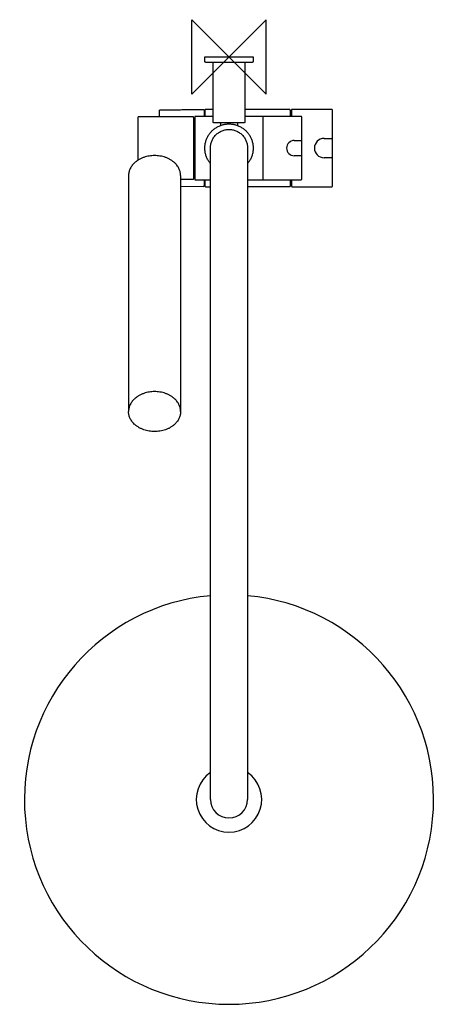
# Model space of a CAD drawing. Header units: millimetres. Extents: x -113 to 113, y -509 to 20.
import ezdxf

# ---------------------------------------------------------------- set-up
doc = ezdxf.new("R2010")
doc.units = ezdxf.units.MM
doc.header["$MEASUREMENT"] = 0
doc.layers.add('ORIGIN', color=6, linetype='Continuous')
doc.layers.add('PLANNING', color=1, linetype='Continuous')

# ---------------------------------------------------------------- blocks, each defined once
blk = doc.blocks.new('130016_T')
at = {"layer": 'ORIGIN'}
for p, q in [((20, 20), (-20, -20)), ((-20, -20), (-20, 20)), ((-20, 20), (20, -20)), ((20, -20), (20, 20))]:
    blk.add_line(p, q, dxfattribs=at)
at = {"layer": 'PLANNING'}
for p, q in [((33.6, -28.55), (33.6, -32)), ((55.3, -28.25), (33.9, -28.25)), ((55.6, -69.45), (55.6, -28.55)), ((-49, -32.55), (-49, -55.55)), ((39.1, -65.7), (39.1, -32.3)), ((35.1, -44.9), (39.1, -44.9)), ((51.1, -43.82), (55.6, -43.82)), ((39.1, -53.1), (35.1, -53.1)), ((55.6, -54.18), (51.1, -54.18)), ((-26, -65.75), (-19.25, -65.75)), ((33.6, -66), (33.6, -69.45)), ((-13.9, -69.75), (-26, -69.64)), ((33.9, -69.75), (55.3, -69.75))]:
    blk.add_line(p, q, dxfattribs=at)
for points in [[(-13.9, -28.25), (-13.9, -28.3)], [(-54, -63.77), (-54, -190.59)], [(-26, -63.77), (-26, -190.59)], [(-13.9, -69.7), (-13.9, -69.75)]]:
    blk.add_lwpolyline(points, dxfattribs=at)
for centre, radius, start, end in [((33.9, -28.55), 0.3, 90, 180), ((55.3, -28.55), 0.3, 0.0001, 90), ((38.8, -32.3), 0.3, 0, 90), ((35.1, -49), 4.1, 90, 270), ((51.1, -49), 5.18, 90, 270), ((38.8, -65.7), 0.3, 270, 0), ((33.9, -69.45), 0.3, 180, 270), ((55.3, -69.45), 0.3, 269.9999, 0), ((0, -399.13), 110, 95.2159, 84.7841), ((0, -399.07), 17.63, 124.5524, 55.4476), ((0, -399), 10, 180, 0)]:
    blk.add_arc(centre, radius, start, end, dxfattribs=at)
for points, weights in [([(-13, -0.2), (-13, 0), (-12.8, 0)], [1, 0.707106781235, 1]), ([(12.8, 0), (13, 0), (13, -0.2)], [1, 0.707106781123, 1]), ([(-37.4, -32.25), (-37.36, -30.59), (-37.31, -28.94)], [1, 0.999997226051, 1]), ([(-13.8, -28.3), (-13.3, -28.3), (-13.3, -28.8)], [1, 0.707106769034, 1]), ([(-48.7, -32.25), (-49, -32.25), (-49, -32.55)], [1, 0.707638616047, 1]), ([(-8, -35.5), (-8.5, -35.5), (-8.5, -35)], [1, 0.707106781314, 1]), ([(8.5, -35), (8.5, -35.5), (8, -35.5)], [1, 0.707106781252, 1]), ([(-19.25, -65.75), (-19, -65.75), (-19, -65.5)], [1, 0.707191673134, 1]), ([(-13.3, -69.2), (-13.3, -69.7), (-13.8, -69.7)], [1, 0.707114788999, 1])]:
    blk.add_rational_spline(points, weights, degree=2, dxfattribs=at)
for points in [[(-12.8, 0), (0, 0), (12.8, 0)], [(-13, -2.5), (-13, -1.35), (-13, -0.2)], [(-12.5, -3), (-12.75, -2.75), (-13, -2.5)], [(12.5, -3), (0, -3), (-12.5, -3)], [(-8.5, -35), (-8.5, -19), (-8.5, -3)], [(8.5, -3), (8.5, -19), (8.5, -35)], [(13, -2.5), (12.75, -2.75), (12.5, -3)], [(13, -0.2), (13, -1.35), (13, -2.5)], [(-36.82, -28.45), (-25.36, -28.35), (-13.9, -28.25)], [(-13.9, -28.3), (-13.85, -28.3), (-13.8, -28.3)], [(-13.3, -28.8), (-13.3, -30.4), (-13.3, -32)], [(-12.7, -28.25), (-12.85, -28.4), (-13, -28.55)], [(-13, -28.55), (-13, -30.28), (-13, -32)], [(-8.5, -28.25), (-10.6, -28.25), (-12.7, -28.25)], [(32.7, -28.25), (20.6, -28.25), (8.5, -28.25)], [(33, -28.55), (32.85, -28.4), (32.7, -28.25)], [(33, -32), (33, -30.28), (33, -28.55)], [(-19.25, -32.25), (-33.97, -32.25), (-48.7, -32.25)], [(-19, -65.5), (-19, -49), (-19, -32.5)], [(-19, -33), (-18.65, -33), (-18.3, -33)], [(-8.5, -32), (-13.4, -32), (-18.3, -32)], [(-18.3, -32), (-18.3, -49), (-18.3, -66)], [(8, -35.5), (0, -35.5), (-8, -35.5)], [(-4.5, -35.5), (-4.5, -36.15), (-4.5, -36.8)], [(4.5, -35.5), (4.5, -36.15), (4.5, -36.8)], [(18.3, -32), (13.4, -32), (8.5, -32)], [(18.3, -66), (18.3, -49), (18.3, -32)], [(38.8, -32), (28.55, -32), (18.3, -32)], [(-10, -399), (-10, -224), (-10, -49)], [(10, -49), (10, -224), (10, -399)], [(-18.3, -65), (-18.65, -65), (-19, -65)], [(-18.3, -66), (-14.15, -66), (-10, -66)], [(-13.3, -66), (-13.3, -67.6), (-13.3, -69.2)], [(-13, -66), (-13, -67.73), (-13, -69.45)], [(10, -66), (14.15, -66), (18.3, -66)], [(18.3, -66), (28.55, -66), (38.8, -66)], [(33, -69.45), (33, -67.73), (33, -66)], [(-13.8, -69.7), (-13.85, -69.7), (-13.9, -69.7)], [(-13, -69.45), (-12.85, -69.6), (-12.7, -69.75)], [(-12.7, -69.75), (-11.35, -69.75), (-10, -69.75)], [(32.7, -69.75), (21.35, -69.75), (10, -69.75)], [(32.7, -69.75), (32.85, -69.6), (33, -69.45)]]:
    blk.add_open_spline(points, degree=2, dxfattribs=at)
blk.add_open_spline([(-37.31, -28.94), (-37.31, -28.85), (-37.31, -28.77), (-37.27, -28.59), (-37.16, -28.49), (-36.98, -28.45), (-36.9, -28.45), (-36.82, -28.45)], degree=5, knots=[3.315494, 3.315494, 3.315494, 3.315494, 3.315494, 3.315494, 3.815494, 3.815494, 4.315494, 4.315494, 4.315494, 4.315494, 4.315494, 4.315494], dxfattribs=at)
for points, weights, knots in [([(-19, -32.5), (-19, -32.4), (-19.07, -32.32), (-19.15, -32.25), (-19.25, -32.25)], [1, 0.923856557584, 1, 0.923856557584, 1], [33.3924213, 33.3924213, 33.3924213, 33.5887645, 33.5887645, 33.7851077, 33.7851077, 33.7851077]), ([(-10, -57.31), (-15.28, -50.95), (-11.77, -43.48), (-8.26, -36), (0, -36), (8.26, -36), (11.77, -43.48), (15.28, -50.95), (10, -57.31)], [1, 0.844058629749, 1, 0.844058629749, 1, 0.844058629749, 1, 0.844058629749, 1], [0, 0, 0, 14.715716, 14.715716, 29.431431, 29.431431, 44.147147, 44.147147, 58.862862, 58.862862, 58.862862]), ([(-10, -49), (-10, -39), (0, -39), (10, -39), (10, -49)], [1, 0.707106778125, 1, 0.707106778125, 1], [0, 0, 0, 15.707963, 15.707963, 31.415927, 31.415927, 31.415927]), ([(-26, -63.77), (-26, -53.04), (-40, -53.04), (-54, -53.04), (-54, -63.77)], [1, 0.707106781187, 1, 0.707106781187, 1], [0, 0, 0, 21.991149, 21.991149, 43.982297, 43.982297, 43.982297]), ([(-26, -190.59), (-26, -179.87), (-40, -179.87), (-54, -179.87), (-54, -190.59)], [1, 0.707106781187, 1, 0.707106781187, 1], [0, 0, 0, 21.991149, 21.991149, 43.982297, 43.982297, 43.982297]), ([(-26, -190.59), (-26, -201.32), (-40, -201.32), (-54, -201.32), (-54, -190.59)], [1, 0.707106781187, 1, 0.707106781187, 1], [0, 0, 0, 21.991149, 21.991149, 43.982297, 43.982297, 43.982297])]:
    blk.add_rational_spline(points, weights, degree=2, knots=knots, dxfattribs=at)

msp = doc.modelspace()

# ---------------------------------------------------------------- block references
msp.add_blockref('130016_T', (0, 0))

doc.saveas('drawing.dxf')
